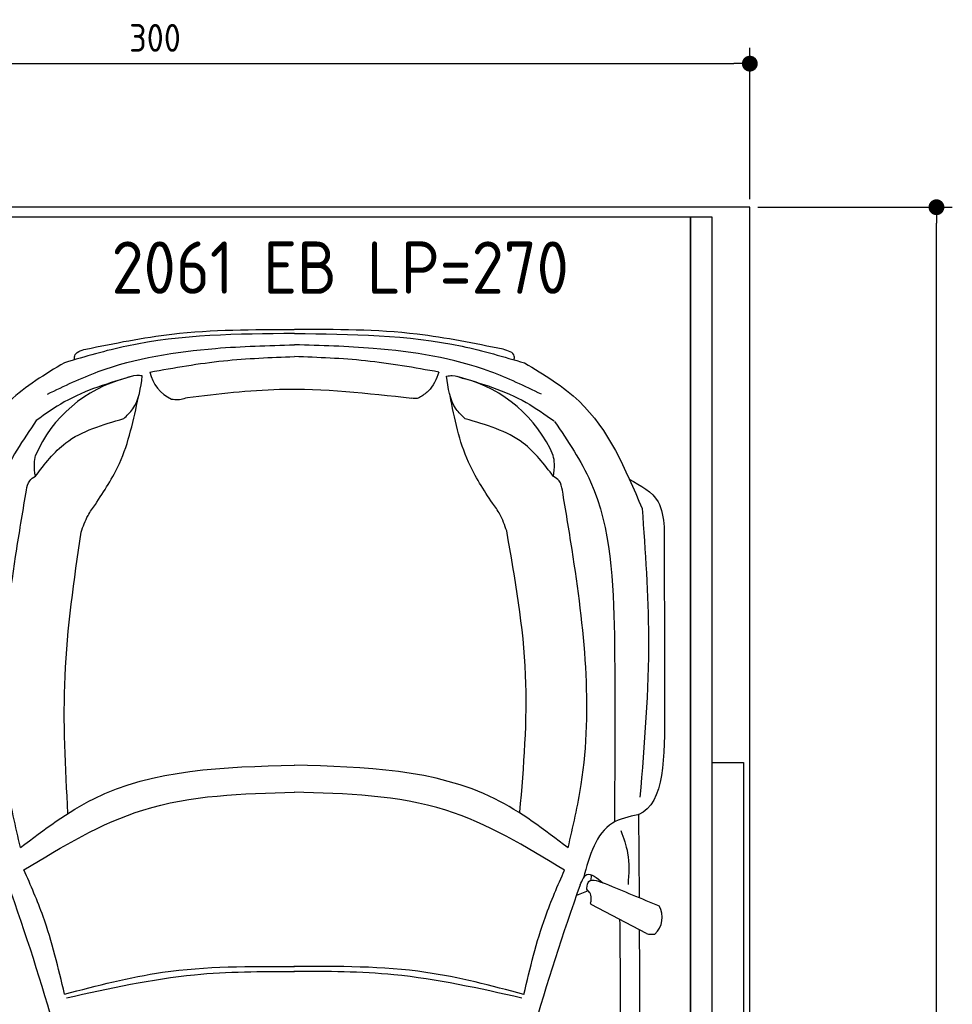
# Model space of a CAD drawing. Header units: millimetres. Extents: x -20 to 3511, y -1009 to 5673.
# Tile 3 of 3: x 1159 to 3511, y 3190 to 5673. Entities that reach past the tile are written whole.
import ezdxf

# ---------------------------------------------------------------- set-up
doc = ezdxf.new("R2010")
doc.units = ezdxf.units.MM
for name, color, linetype in [('4', 3, 'Continuous'), ('5', 3, 'Continuous'), ('Car', 10, 'Continuous')]:
    doc.layers.add(name, color=color, linetype=linetype)
doc.styles.get("Standard").update_dxf_attribs({"font": 'ISOCP.SHX'})
doc.dimstyles.new('GEN-ISO', dxfattribs={"dimscale": 20, "dimtxt": 3.5, "dimasz": 2, "dimexe": 2, "dimexo": 1, "dimgap": 1.5, "dimtad": 1, "dimdec": 1, "dimdsep": 46, "dimtxsty": 'STANDARD', "dimblk": 'PUNKT', "dimcen": 2, "dimclrd": 256, "dimclre": 256, "dimclrt": 2, "dimadec": 0, "dimazin": 0, "dimtp": 0.1, "dimtm": 0.1, "dimtfac": 0.71, "dimtdec": 1, "dimtmove": 2, "dimatfit": 3, "dimldrblk": 'PUNKT', "dimfxl": 1, "dimtolj": 1, "dimarcsym": 0})

# ---------------------------------------------------------------- blocks, each defined once
blk = doc.blocks.new('PUNKT')
at = {"layer": '4', "color": 0, "linetype": 'ByBlock'}
blk.add_line((-0.5, 0), (-1, 0), dxfattribs=at)
at = {"layer": '4', "color": 0, "linetype": 'ByBlock', "const_width": 0.5}
blk.add_lwpolyline([(-0.25, 0, 1), (0.25, 0, 1)], format="xyb", close=True, dxfattribs=at)
blk = doc.blocks.new('*D3')
at = {"layer": '5', "lineweight": -2}
for p, q in [((0, 5220), (0, 5602.1)), ((3000, 5220), (3000, 5602.1)), ((40, 5562.1), (2960, 5562.1))]:
    blk.add_line(p, q, dxfattribs=at)
at = {"layer": 'DEFPOINTS', "color": 0}
for p in [(3000, 5562.1), (0, 5200), (3000, 5200)]:
    blk.add_point(p, dxfattribs=at)
at = {"layer": '5', "lineweight": -2, "xscale": 40, "yscale": 40, "zscale": 40, "rotation": 180}
blk.add_blockref('PUNKT', (0, 5562.1), dxfattribs=at)
at = {"layer": '5', "lineweight": -2, "xscale": 40, "yscale": 40, "zscale": 40}
blk.add_blockref('PUNKT', (3000, 5562.1), dxfattribs=at)
at = {"layer": '5', "color": 2, "insert": (1500, 5627.1), "char_height": 70, "attachment_point": 5}
blk.add_mtext('300', dxfattribs=at)
blk = doc.blocks.new('*D6')
at = {"layer": '5', "lineweight": -2}
for p, q in [((3020, 5200), (3510.6, 5200)), ((3470.6, 40), (3470.6, 5160)), ((2970, 0), (3510.6, 0))]:
    blk.add_line(p, q, dxfattribs=at)
at = {"layer": 'DEFPOINTS', "color": 0}
for p in [(3000, 5200), (3470.6, 5200), (2950, 0)]:
    blk.add_point(p, dxfattribs=at)
at = {"layer": '5', "lineweight": -2, "xscale": 40, "yscale": 40, "zscale": 40}
for p, rotation in [((3470.6, 5200), 90), ((3470.6, 0), 270)]:
    blk.add_blockref('PUNKT', p, dxfattribs=dict(at, rotation=rotation))
at = {"layer": '5', "color": 2, "insert": (3405.6, 2600), "char_height": 70, "attachment_point": 5, "rotation": 90}
blk.add_mtext('\\A1;520', dxfattribs=at)

msp = doc.modelspace()

# ---------------------------------------------------------------- linework, layer by layer
msp.add_line((2850, 5174.91), (150, 5174.91))
msp.add_lwpolyline([(3000, 5200), (2950, 5200), (2950, 5200), (50, 5200), (50, 5200), (0, 5200), (0, 650), (50, 650), (50, 0), (2950, 0), (2950, 650), (3000, 650)], close=True)
for points in [[(150, 30), (2850, 30), (2850, 5174.91)], [(2905, 5174.91), (2850, 5174.91), (2850, 30), (2877.5, 30)], [(2905, 250), (2905, 5174.91)], [(2905, 3799.63), (2984, 3799.63), (2984, 1091.5), (2905, 1091.5)]]:
    msp.add_lwpolyline(points)
at = {"layer": 'Car'}
for p, q in [((2658.55, 3685.56), (2658.93, 3649.56)), ((2721.73, 3459.93), (2719.76, 3668.16)), ((2599.89, 3501.34), (2600.6, 3516.36)), ((2592.73, 3475.83), (2562.78, 3464.42)), ((2739.45, 3367.98), (2599.48, 3441.14))]:
    msp.add_line(p, q, dxfattribs=at)
for centre, radius, start, end in [((1510.48, 4439.77), 339.38, 104.39541, 156.68545), ((1580.48, 4802.89), 94.99, 191.22317, 245.90253), ((2192.58, 4439.48), 339.38, 23.26593, 75.55597), ((-4708.33, 1413.49), 6197.21, 15.945352, 19.596216), ((8408.82, 1407.93), 6197.21, 160.355167, 164.006031), ((2720.5, 3409.2), 58.46, 313.10202, 29.1823), ((2753.9, 3421.75), 55.62, 254.91043, 276.76527)]:
    msp.add_arc(centre, radius, start, end, dxfattribs=at)
for points, knots in [([(1851.51, 4881.37), (1709.16, 4880.2), (1511.99, 4878.58), (1323.9, 4823.25), (1271.6, 4807.86)], [0, 0, 0, 0, 423.4928418, 586.5833763, 586.5833763, 586.5833763, 586.5833763]), ([(1325.72, 4842.18), (1397.84, 4856.86), (1571.05, 4892.12), (1748.01, 4891.74), (1851.29, 4891.52)], [0, 0, 0, 0, 220.2894534, 529.0699843, 529.0699843, 529.0699843, 529.0699843]), ([(1851.93, 4881.37), (1994.28, 4880.08), (2191.45, 4878.3), (2379.5, 4822.8), (2431.78, 4807.37)], [0, 0, 0, 0, 423.4928418, 586.5833763, 586.5833763, 586.5833763, 586.5833763]), ([(2377.69, 4841.73), (2305.58, 4856.48), (2132.4, 4891.88), (1955.44, 4891.65), (1852.15, 4891.52)], [0, 0, 0, 0, 220.2894534, 529.0699843, 529.0699843, 529.0699843, 529.0699843]), ([(1228.87, 4728.79), (1271.03, 4749.03), (1404.08, 4812.92), (1618.87, 4846.41), (1785.43, 4851.17), (1851.6, 4853.07)], [0, 0, 0, 0, 139.9486404, 441.7007564, 640.6521216, 640.6521216, 640.6521216, 640.6521216]), ([(2474.44, 4728.26), (2432.3, 4748.54), (2299.3, 4812.54), (2084.54, 4846.21), (1917.99, 4851.12), (1851.81, 4853.07)], [0, 0, 0, 0, 139.9486404, 441.7007564, 640.6521216, 640.6521216, 640.6521216, 640.6521216]), ([(1297.51, 4815.47), (1297.22, 4818.78), (1295.88, 4833.7), (1312.66, 4838.47), (1325.72, 4842.18)], [0, 0, 0, 0, 9.4355672, 42.5072931, 42.5072931, 42.5072931, 42.5072931]), ([(1487.3, 4784.41), (1548.94, 4795.32), (1669.49, 4816.67), (1791.82, 4821.08), (1851.61, 4823.24)], [0, 0, 0, 0, 187.5262556, 366.7655398, 366.7655398, 366.7655398, 366.7655398]), ([(2216.06, 4784.1), (2154.43, 4795.06), (2033.9, 4816.51), (1911.57, 4821.03), (1851.78, 4823.24)], [0, 0, 0, 0, 187.5262556, 366.7655398, 366.7655398, 366.7655398, 366.7655398]), ([(2405.87, 4815), (2406.17, 4818.31), (2407.52, 4833.23), (2390.74, 4838.01), (2377.69, 4841.73)], [0, 0, 0, 0, 9.4355672, 42.5072931, 42.5072931, 42.5072931, 42.5072931]), ([(1271.6, 4807.86), (1222.63, 4778.42), (1082.47, 4694.13), (1017.15, 4540.75), (974.65, 4440.96)], [0, 0, 0, 0, 168.365537, 481.9023638, 481.9023638, 481.9023638, 481.9023638]), ([(2431.78, 4807.37), (2480.72, 4777.88), (2620.81, 4693.48), (2686, 4540.05), (2728.41, 4440.22)], [0, 0, 0, 0, 168.365537, 481.9023638, 481.9023638, 481.9023638, 481.9023638]), ([(1445.77, 4774.78), (1385.45, 4757.03), (1297.73, 4731.22), (1223.75, 4678.55), (1200.65, 4662.1)], [0, 0, 0, 0, 186.5227216, 271.2276863, 271.2276863, 271.2276863, 271.2276863]), ([(1421.02, 4666.72), (1429.22, 4674.54), (1458.69, 4702.65), (1464.05, 4744.41), (1467.91, 4774.55)], [0, 0, 0, 0, 33.4316052, 120.1693208, 120.1693208, 120.1693208, 120.1693208]), ([(1467.91, 4774.55), (1463.2, 4775.2), (1448.92, 4777.18), (1435.26, 4771.98), (1426.11, 4768.49)], [0, 0, 0, 0, 14.1183333, 42.7794359, 42.7794359, 42.7794359, 42.7794359]), ([(2216.06, 4784.1), (2208.96, 4766.33), (2198.33, 4739.72), (2174.53, 4724.88), (2166.63, 4719.95)], [0, 0, 0, 0, 55.1960491, 82.6743953, 82.6743953, 82.6743953, 82.6743953]), ([(2235.44, 4774.22), (2240.15, 4774.87), (2254.43, 4776.84), (2268.09, 4771.63), (2277.24, 4768.13)], [0, 0, 0, 0, 14.1183333, 42.7794359, 42.7794359, 42.7794359, 42.7794359]), ([(2282.24, 4666.36), (2274.04, 4674.19), (2244.6, 4702.32), (2239.28, 4744.08), (2235.44, 4774.22)], [0, 0, 0, 0, 33.4316052, 120.1693208, 120.1693208, 120.1693208, 120.1693208]), ([(2261.28, 4773.56), (2321.6, 4755.82), (2409.32, 4730.01), (2483.3, 4677.34), (2506.4, 4660.89)], [0, 0, 0, 0, 186.5227216, 271.2276863, 271.2276863, 271.2276863, 271.2276863]), ([(1581.55, 4720.02), (1659.01, 4729.39), (1847.5, 4752.2), (2036.47, 4730.97), (2147.78, 4718.46)], [0, 0, 0, 0, 233.3943149, 567.891299, 567.891299, 567.891299, 567.891299]), ([(1349.53, 4450.16), (1371.59, 4483.89), (1425.74, 4566.69), (1446.1, 4663.94), (1458.16, 4721.57)], [0, 0, 0, 0, 120.0031783, 294.5713116, 294.5713116, 294.5713116, 294.5713116]), ([(1541.7, 4716.18), (1544.39, 4715.7), (1557.69, 4713.32), (1570.96, 4717.05), (1581.55, 4720.02)], [0, 0, 0, 0, 8.1607931, 40.3357332, 40.3357332, 40.3357332, 40.3357332]), ([(2166.63, 4719.95), (2164.69, 4719.16), (2158.68, 4716.74), (2152.18, 4717.77), (2147.78, 4718.46)], [0, 0, 0, 0, 6.2040973, 19.1847556, 19.1847556, 19.1847556, 19.1847556]), ([(2351.16, 4453.37), (2329.02, 4487.08), (2274.76, 4569.73), (2255.5, 4667.17), (2244.09, 4724.86)], [0, 0, 0, 0, 120.0031783, 294.2157687, 294.2157687, 294.2157687, 294.2157687]), ([(1200.65, 4662.1), (1167.25, 4612.65), (1060.04, 4453.87), (1046.49, 4104.71), (1048.69, 3831.76), (1049.85, 3688.05)], [0, 0, 0, 0, 177.0434798, 568.3902132, 1003.585748, 1003.585748, 1003.585748, 1003.585748]), ([(1198.23, 4521.32), (1221.75, 4552.14), (1278.1, 4625.98), (1368.41, 4651.72), (1421.02, 4666.72)], [0, 0, 0, 0, 113.6549716, 272.306786, 272.306786, 272.306786, 272.306786]), ([(2504.9, 4520.76), (2481.41, 4551.6), (2425.12, 4625.49), (2334.84, 4651.31), (2282.24, 4666.36)], [0, 0, 0, 0, 113.6549716, 272.306786, 272.306786, 272.306786, 272.306786]), ([(2507.75, 4659.62), (2541.14, 4610.16), (2648.35, 4451.39), (2661.9, 4102.22), (2659.7, 3829.28), (2658.55, 3685.56)], [0, 0, 0, 0, 177.0434798, 568.3902132, 1003.585748, 1003.585748, 1003.585748, 1003.585748]), ([(1198.23, 4521.32), (1196.71, 4532.11), (1194.22, 4549.79), (1197.53, 4567.27), (1198.82, 4574.09)], [0, 0, 0, 0, 32.3883593, 53.0782664, 53.0782664, 53.0782664, 53.0782664]), ([(2504.9, 4520.76), (2506.43, 4531.55), (2508.94, 4549.24), (2505.65, 4566.72), (2504.37, 4573.53)], [0, 0, 0, 0, 32.3883593, 53.0782664, 53.0782664, 53.0782664, 53.0782664]), ([(1175.76, 4486.59), (1177.38, 4495.29), (1180.16, 4510.25), (1192.9, 4518.05), (1198.23, 4521.32)], [0, 0, 0, 0, 25.0784399, 43.1020179, 43.1020179, 43.1020179, 43.1020179]), ([(2527.35, 4486.01), (2525.74, 4494.72), (2522.97, 4509.68), (2510.23, 4517.49), (2504.9, 4520.76)], [0, 0, 0, 0, 25.0784399, 43.1020179, 43.1020179, 43.1020179, 43.1020179]), ([(2695.64, 4513.76), (2724.82, 4498.11), (2774.7, 4471.36), (2781.5, 4416.52), (2784.32, 4393.76)], [0, 0, 0, 0, 92.1890334, 157.5803825, 157.5803825, 157.5803825, 157.5803825]), ([(1160.63, 3584.97), (1148.29, 3638.1), (1091.16, 3884.18), (1126.47, 4192.78), (1167.43, 4436.97), (1175.76, 4486.59)], [0, 0, 0, 0, 163.2605713, 756.2228172, 907.4390255, 907.4390255, 907.4390255, 907.4390255]), ([(2541.71, 3584.39), (2554.09, 3637.51), (2611.43, 3883.54), (2576.39, 4192.17), (2535.63, 4436.39), (2527.35, 4486.01)], [0, 0, 0, 0, 163.2605713, 756.2228172, 907.4390255, 907.4390255, 907.4390255, 907.4390255]), ([(1313.75, 4380.2), (1318.74, 4394.75), (1327.34, 4419.84), (1342.96, 4441.19), (1349.53, 4450.16)], [0, 0, 0, 0, 45.7898489, 78.965923, 78.965923, 78.965923, 78.965923]), ([(2386.93, 4383.41), (2381.94, 4397.96), (2373.34, 4423.05), (2357.72, 4444.4), (2351.16, 4453.37)], [0, 0, 0, 0, 45.7898489, 78.965923, 78.965923, 78.965923, 78.965923]), ([(2728.41, 4440.22), (2736.27, 4331.76), (2753.87, 4088.87), (2734, 3846.06), (2723, 3711.67)], [0, 0, 0, 0, 325.7557226, 729.5213164, 729.5213164, 729.5213164, 729.5213164]), ([(1280.4, 3671.02), (1274.24, 3786.5), (1261.56, 4023.97), (1296.04, 4259.31), (1313.75, 4380.2)], [0, 0, 0, 0, 346.0264285, 711.5314729, 711.5314729, 711.5314729, 711.5314729]), ([(2420.28, 3674.23), (2429.9, 3789.76), (2449.7, 4027.53), (2408.24, 4262.57), (2386.93, 4383.41)], [0, 0, 0, 0, 346.2479994, 712.6055914, 712.6055914, 712.6055914, 712.6055914]), ([(1160.63, 3584.97), (1220.46, 3630.38), (1418.72, 3780.84), (1673.73, 3788.09), (1851.77, 3793.15)], [0, 0, 0, 0, 221.9805368, 735.5404903, 735.5404903, 735.5404903, 735.5404903]), ([(2541.71, 3584.39), (2481.92, 3629.85), (2283.79, 3780.48), (2028.79, 3787.94), (1850.74, 3793.15)], [0, 0, 0, 0, 221.9805368, 735.5404903, 735.5404903, 735.5404903, 735.5404903]), ([(1169.58, 3528.55), (1266.88, 3587.61), (1475.8, 3714.45), (1720.85, 3721.03), (1851.78, 3724.55)], [0, 0, 0, 0, 335.6578726, 720.7665859, 720.7665859, 720.7665859, 720.7665859]), ([(2532.71, 3527.97), (2435.47, 3587.12), (2226.65, 3714.13), (1981.61, 3720.92), (1850.67, 3724.55)], [0, 0, 0, 0, 335.6578726, 720.7665859, 720.7665859, 720.7665859, 720.7665859]), ([(2717.89, 3667.87), (2694.82, 3662.71), (2618.4, 3645.62), (2596.01, 3564.65), (2580.38, 3508.13)], [0, 0, 0, 0, 67.7242349, 224.3316277, 224.3316277, 224.3316277, 224.3316277]), ([(2719.76, 3668.16), (2719.53, 3668.09), (2718.92, 3667.91), (2718.28, 3667.88), (2717.89, 3667.87)], [0, 0, 0, 0, 0.7157941, 1.8958435, 1.8958435, 1.8958435, 1.8958435]), ([(2674.64, 3627.8), (2681.47, 3609.13), (2697.47, 3565.38), (2694.63, 3518.7), (2693.01, 3491.94)], [0, 0, 0, 0, 59.065939, 138.3898169, 138.3898169, 138.3898169, 138.3898169]), ([(1271.87, 3215.13), (1256.19, 3281.23), (1230.7, 3388.64), (1186.56, 3489.68), (1169.58, 3528.55)], [0, 0, 0, 0, 203.2133467, 330.2395326, 330.2395326, 330.2395326, 330.2395326]), ([(2430.16, 3214.64), (2445.9, 3280.73), (2471.47, 3388.12), (2515.7, 3489.12), (2532.71, 3527.97)], [0, 0, 0, 0, 203.2133467, 330.2395326, 330.2395326, 330.2395326, 330.2395326]), ([(2572.33, 3491.36), (2577.21, 3502.41), (2589.45, 3530.07), (2614.53, 3508.64), (2629.59, 3495.77)], [0, 0, 0, 0, 30.3325988, 75.9562062, 75.9562062, 75.9562062, 75.9562062]), ([(2588.84, 3482.81), (2589.85, 3489.48), (2593.23, 3511.91), (2622.34, 3498.67), (2635.49, 3494.13)], [0, 0, 0, 0, 17.6737612, 59.3906544, 59.3906544, 59.3906544, 59.3906544]), ([(2592.73, 3475.83), (2591.28, 3477.07), (2589.04, 3478.98), (2588.89, 3481.82), (2588.84, 3482.81)], [0, 0, 0, 0, 5.3936357, 8.285754, 8.285754, 8.285754, 8.285754]), ([(2600.27, 3453.3), (2600.23, 3458.45), (2600.15, 3466.92), (2594.82, 3473.32), (2592.73, 3475.83)], [0, 0, 0, 0, 14.8396852, 24.3889735, 24.3889735, 24.3889735, 24.3889735]), ([(2599.48, 3441.14), (2599, 3442.58), (2597.66, 3446.65), (2600.57, 3450.64), (2600.27, 3453.3)], [0, 0, 0, 0, 4.4179874, 12.4309043, 12.4309043, 12.4309043, 12.4309043]), ([(2570.11, 831.51), (2591.62, 1047.77), (2676.33, 1899.81), (2674.58, 2756.76), (2673.27, 3396.21)], [0, 0, 0, 0, 651.7606985, 2567.8765597, 2567.8765597, 2567.8765597, 2567.8765597]), ([(2721.09, 3377.58), (2722.62, 3027.89), (2724.45, 2462.41), (2721.67, 1896.95), (2720.27, 1681.16)], [30.8675023, 30.8675023, 30.8675023, 30.8675023, 135.7738464, 200.5104278, 200.5104278, 200.5104278, 200.5104278]), ([(1271.87, 3215.13), (1353.8, 3236.74), (1543.58, 3286.78), (1740.15, 3285.59), (1851.85, 3284.92)], [0, 0, 0, 0, 253.1812978, 586.4098038, 586.4098038, 586.4098038, 586.4098038]), ([(2430.16, 3214.64), (2348.24, 3236.32), (2158.51, 3286.52), (1961.93, 3285.5), (1850.23, 3284.92)], [0, 0, 0, 0, 253.1812978, 586.4098038, 586.4098038, 586.4098038, 586.4098038]), ([(1276.93, 3205.96), (1384.03, 3229.84), (1573.54, 3272.09), (1767.51, 3272.53), (1851.86, 3272.72)], [0, 0, 0, 0, 327.9588467, 580.2944516, 580.2944516, 580.2944516, 580.2944516]), ([(2425.09, 3205.47), (2318.01, 3229.44), (2128.53, 3271.86), (1934.56, 3272.46), (1850.22, 3272.72)], [0, 0, 0, 0, 327.9588467, 580.2944516, 580.2944516, 580.2944516, 580.2944516])]:
    msp.add_open_spline(points, degree=3, knots=knots, dxfattribs=at)
for points in [[(2784.32, 4393.76), (2784.38, 4240.49), (2784.44, 4087.22), (2784.51, 3933.95)], [(2784.51, 3933.95), (2785.14, 3815.09), (2785.78, 3696.22), (2719.76, 3668.16)], [(2635.49, 3494.13), (2680.84, 3475.32), (2726.19, 3456.51), (2771.54, 3437.7)], [(2673.27, 3396.21), (2672.81, 3398.41), (2672.36, 3400.61), (2671.89, 3402.81)]]:
    msp.add_open_spline(points, degree=3, dxfattribs=at)

# ---------------------------------------------------------------- texts
msp.add_text('2061 EB LP=270', height=132).set_placement((1390.22, 4981.72))

# ---------------------------------------------------------------- dimensions: what is measured, and where the dimension line sits
at = {"layer": '5'}
dim = msp.add_linear_dim(base=(3000, 5562.06), p1=(0, 5200), p2=(3000, 5200), dimstyle='GEN-ISO', override={"dimlfac": 0.1, "dimtolj": 0}, dxfattribs=at)
dim.commit()
dim.dimension.update_dxf_attribs({"geometry": '*D3', "text_midpoint": (1500, 5627.06)})
dim = msp.add_linear_dim(base=(3470.6, 5200), p1=(2950, 0), p2=(3000, 5200), angle=270, dimstyle='GEN-ISO', override={"dimlfac": 0.1}, dxfattribs=at)
dim.commit()
dim.dimension.update_dxf_attribs({"geometry": '*D6', "text_midpoint": (3405.6, 2600)})

doc.saveas('drawing.dxf')
